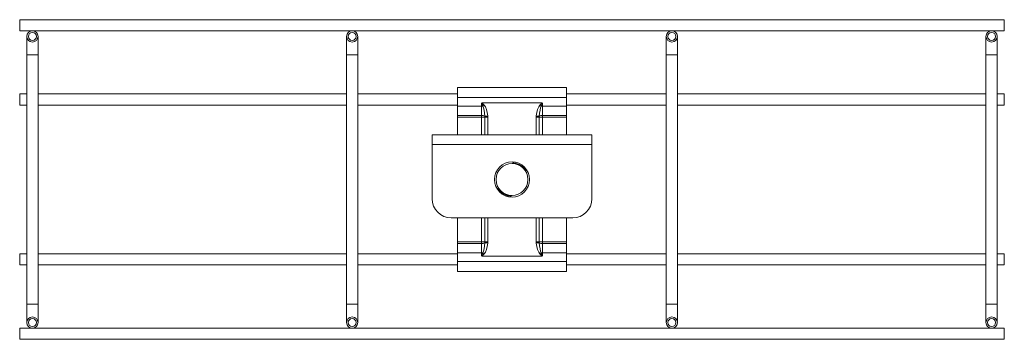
# Model space of a CAD drawing. Header units: millimetres. Extents: x 23 to 823, y -1198 to -144.
# Tile 3 of 5: x 515 to 823, y -1054 to -954. Entities that reach past the tile are written whole.
import ezdxf

# ---------------------------------------------------------------- set-up
doc = ezdxf.new("R2010")
doc.units = ezdxf.units.MM

msp = doc.modelspace()

# ---------------------------------------------------------------- linework, layer by layer
at = {"color": 7, "linetype": 'Continuous', "lineweight": 15}
for p, q in [((822.95, -954.28), (514.95, -954.28)), ((514.95, -954.28), (514.95, -957.78)), ((822.95, -954.28), (822.95, -957.78)), ((514.95, -957.78), (822.95, -957.78)), ((517.2, -959.53), (517.2, -965.28)), ((520.7, -965.28), (520.7, -959.53)), ((617.2, -959.53), (617.2, -965.28)), ((620.7, -965.28), (620.7, -959.53)), ((717.2, -959.53), (717.2, -965.28)), ((720.7, -965.28), (720.7, -959.53)), ((817.2, -959.53), (817.2, -965.28)), ((820.7, -965.28), (820.7, -959.53)), ((517.2, -965.28), (517.2, -1043.28)), ((520.7, -1043.28), (520.7, -965.28)), ((617.2, -965.28), (617.2, -1043.28)), ((620.7, -1043.28), (620.7, -965.28)), ((717.2, -965.28), (717.2, -1043.28)), ((720.7, -1043.28), (720.7, -965.28)), ((817.2, -965.28), (817.2, -1043.28)), ((820.7, -1043.28), (820.7, -965.28)), ((651.95, -978.58), (651.95, -975.46)), ((651.95, -975.46), (685.95, -975.46)), ((685.95, -978.58), (685.95, -975.46)), ((517.2, -977.53), (514.95, -977.53)), ((514.95, -977.53), (514.95, -981.03)), ((617.2, -977.53), (520.7, -977.53)), ((651.95, -977.53), (620.7, -977.53)), ((651.95, -981.34), (651.95, -978.58)), ((651.95, -978.58), (685.95, -978.58)), ((717.2, -977.53), (685.95, -977.53)), ((685.95, -981.34), (685.95, -978.58)), ((817.2, -977.53), (720.7, -977.53)), ((822.95, -977.53), (820.7, -977.53)), ((822.95, -977.53), (822.95, -981.03)), ((514.95, -981.03), (517.2, -981.03)), ((520.7, -981.03), (617.2, -981.03)), ((620.7, -981.03), (651.95, -981.03)), ((651.95, -981.34), (659.45, -981.34)), ((651.95, -984.25), (651.95, -981.34)), ((659.45, -981.34), (659.45, -980.36)), ((659.45, -984.25), (659.45, -981.34)), ((678.38, -980.34), (659.52, -980.34)), ((677.68, -981.02), (678.38, -980.34)), ((678.45, -980.36), (678.45, -981.34)), ((678.45, -981.34), (685.95, -981.34)), ((678.45, -981.34), (678.45, -984.25)), ((685.95, -981.03), (717.2, -981.03)), ((685.95, -984.25), (685.95, -981.34)), ((720.7, -981.03), (817.2, -981.03)), ((820.7, -981.03), (822.95, -981.03)), ((651.95, -984.25), (659.45, -984.25)), ((651.95, -984.81), (651.95, -984.25)), ((651.95, -984.81), (659.45, -984.81)), ((651.95, -990.28), (651.95, -984.81)), ((659.45, -984.81), (659.45, -984.25)), ((659.45, -984.81), (660.42, -984.81)), ((660.42, -984.81), (660.41, -984.51)), ((660.42, -984.81), (661.38, -984.81)), ((661.36, -984.41), (661.38, -984.81)), ((676.51, -984.81), (676.53, -984.41)), ((677.48, -984.81), (676.51, -984.81)), ((677.49, -984.51), (677.48, -984.81)), ((678.45, -984.81), (677.48, -984.81)), ((678.45, -984.25), (685.95, -984.25)), ((678.45, -984.25), (678.45, -984.81)), ((678.45, -984.81), (685.95, -984.81)), ((685.95, -984.81), (685.95, -984.25)), ((685.95, -990.28), (685.95, -984.81)), ((643.95, -990.28), (693.95, -990.28)), ((643.95, -993.28), (643.95, -990.28)), ((693.95, -990.28), (693.95, -993.28)), ((643.95, -993.28), (643.95, -1010.28)), ((693.95, -993.28), (643.95, -993.28)), ((693.95, -993.28), (693.95, -1010.28)), ((669.11, -999.28), (669.18, -999.17)), ((673.24, -1001.72), (673.31, -1001.6)), ((673.24, -1001.72), (673.31, -1001.6)), ((664.59, -1006.96), (664.66, -1006.85)), ((668.72, -1009.39), (668.79, -1009.28)), ((668.72, -1009.39), (668.79, -1009.28)), ((668.72, -1009.39), (668.72, -1009.39)), ((687.95, -1016.28), (649.95, -1016.28)), ((651.95, -1023.75), (651.95, -1016.28)), ((685.95, -1023.75), (685.95, -1016.28)), ((651.95, -1024.31), (651.95, -1023.75)), ((651.95, -1023.75), (659.45, -1023.75)), ((651.95, -1027.22), (651.95, -1024.31)), ((651.95, -1024.31), (659.45, -1024.31)), ((659.45, -1024.31), (659.45, -1023.75)), ((659.45, -1023.75), (660.42, -1023.75)), ((659.45, -1027.22), (659.45, -1024.31)), ((660.41, -1024.05), (660.42, -1023.75)), ((660.42, -1023.75), (661.38, -1023.75)), ((661.38, -1023.75), (661.36, -1024.15)), ((676.53, -1024.15), (676.51, -1023.75)), ((677.48, -1023.75), (676.51, -1023.75)), ((677.48, -1023.75), (677.49, -1024.05)), ((678.45, -1023.75), (677.48, -1023.75)), ((678.45, -1023.75), (678.45, -1024.31)), ((678.45, -1023.75), (685.95, -1023.75)), ((678.45, -1024.31), (678.45, -1027.22)), ((678.45, -1024.31), (685.95, -1024.31)), ((685.95, -1024.31), (685.95, -1023.75)), ((685.95, -1027.22), (685.95, -1024.31)), ((517.2, -1027.53), (514.95, -1027.53)), ((514.95, -1027.53), (514.95, -1031.03)), ((617.2, -1027.53), (520.7, -1027.53)), ((651.95, -1027.53), (620.7, -1027.53)), ((651.95, -1029.98), (651.95, -1027.22)), ((651.95, -1027.22), (659.45, -1027.22)), ((659.45, -1028.2), (659.45, -1027.22)), ((660.22, -1027.54), (659.52, -1028.22)), ((659.52, -1028.22), (678.38, -1028.22)), ((678.45, -1027.22), (678.45, -1028.2)), ((678.45, -1027.22), (685.95, -1027.22)), ((685.95, -1029.98), (685.95, -1027.22)), ((717.2, -1027.53), (685.95, -1027.53)), ((817.2, -1027.53), (720.7, -1027.53)), ((822.95, -1027.53), (820.7, -1027.53)), ((822.95, -1027.53), (822.95, -1031.03)), ((514.95, -1031.03), (517.2, -1031.03)), ((520.7, -1031.03), (617.2, -1031.03)), ((620.7, -1031.03), (651.95, -1031.03)), ((651.95, -1029.98), (685.95, -1029.98)), ((651.95, -1033.1), (651.95, -1029.98)), ((685.95, -1033.1), (685.95, -1029.98)), ((685.95, -1031.03), (717.2, -1031.03)), ((720.7, -1031.03), (817.2, -1031.03)), ((820.7, -1031.03), (822.95, -1031.03)), ((651.95, -1033.1), (685.95, -1033.1)), ((517.2, -1043.28), (517.2, -1049.03)), ((520.7, -1049.03), (520.7, -1043.28)), ((617.2, -1043.28), (617.2, -1049.03)), ((620.7, -1049.03), (620.7, -1043.28)), ((717.2, -1043.28), (717.2, -1049.03)), ((720.7, -1049.03), (720.7, -1043.28)), ((817.2, -1043.28), (817.2, -1049.03)), ((820.7, -1049.03), (820.7, -1043.28)), ((822.95, -1050.78), (514.95, -1050.78)), ((514.95, -1050.78), (514.95, -1054.28)), ((822.95, -1050.78), (822.95, -1054.28)), ((514.95, -1054.28), (822.95, -1054.28))]:
    msp.add_line(p, q, dxfattribs=at)
at = {"color": 8, "linetype": 'Continuous', "lineweight": 15}
for p, q in [((517.2, -965.28), (520.7, -965.28)), ((617.2, -965.28), (620.7, -965.28)), ((717.2, -965.28), (720.7, -965.28)), ((817.2, -965.28), (820.7, -965.28)), ((659.45, -990.28), (659.45, -984.81)), ((660.42, -990.28), (660.42, -984.81)), ((661.38, -984.81), (661.38, -990.28)), ((676.51, -990.28), (676.51, -984.81)), ((677.48, -984.81), (677.48, -990.28)), ((678.45, -984.81), (678.45, -990.28)), ((659.45, -1023.75), (659.45, -1016.28)), ((660.42, -1023.75), (660.42, -1016.28)), ((661.38, -1016.28), (661.38, -1023.75)), ((676.51, -1023.75), (676.51, -1016.28)), ((677.48, -1016.28), (677.48, -1023.75)), ((678.45, -1016.28), (678.45, -1023.75)), ((517.2, -1043.28), (520.7, -1043.28)), ((617.2, -1043.28), (620.7, -1043.28)), ((717.2, -1043.28), (720.7, -1043.28)), ((817.2, -1043.28), (820.7, -1043.28))]:
    msp.add_line(p, q, dxfattribs=at)
at = {"color": 7, "linetype": 'Continuous', "lineweight": 15, "flags": 128}
for points in [[(659.83, -981.37), (659.88, -981.33), (659.92, -981.29), (659.97, -981.25), (660.02, -981.2), (660.07, -981.16), (660.12, -981.11), (660.17, -981.07), (660.22, -981.02)], [(678.06, -981.37), (678.02, -981.33), (677.97, -981.29), (677.93, -981.25), (677.88, -981.2), (677.83, -981.16), (677.78, -981.11), (677.73, -981.07), (677.68, -981.02)], [(660.41, -984.51), (660.46, -984.51), (660.54, -984.5), (660.64, -984.49), (660.76, -984.47), (660.9, -984.46), (661.05, -984.44), (661.2, -984.42), (661.36, -984.41)], [(677.49, -984.51), (677.44, -984.51), (677.36, -984.5), (677.25, -984.49), (677.13, -984.47), (677, -984.46), (676.85, -984.44), (676.69, -984.42), (676.53, -984.41)], [(660.41, -1024.05), (660.46, -1024.05), (660.54, -1024.06), (660.64, -1024.07), (660.76, -1024.09), (660.9, -1024.1), (661.05, -1024.12), (661.2, -1024.14), (661.36, -1024.15)], [(677.49, -1024.05), (677.44, -1024.05), (677.36, -1024.06), (677.25, -1024.07), (677.13, -1024.09), (677, -1024.1), (676.85, -1024.12), (676.69, -1024.14), (676.53, -1024.15)], [(659.83, -1027.19), (659.88, -1027.23), (659.92, -1027.27), (659.97, -1027.31), (660.02, -1027.36), (660.07, -1027.4), (660.12, -1027.45), (660.17, -1027.49), (660.22, -1027.54)], [(678.06, -1027.19), (678.02, -1027.23), (677.97, -1027.27), (677.93, -1027.31), (677.88, -1027.36), (677.83, -1027.4), (677.78, -1027.45), (677.73, -1027.49), (677.68, -1027.54)]]:
    msp.add_lwpolyline(points, dxfattribs=at)
at = {"color": 7, "linetype": 'Continuous', "lineweight": 15}
for centre, radius in [((518.95, -959.53), 1.75), ((618.95, -959.53), 1.75), ((718.95, -959.53), 1.75), ((818.95, -959.53), 1.75), ((518.95, -959.53), 1.25), ((618.95, -959.53), 1.25), ((718.95, -959.53), 1.25), ((818.95, -959.53), 1.25), ((668.95, -1004.28), 5.5), ((668.95, -1004.28), 5), ((518.95, -1049.03), 1.75), ((518.95, -1049.03), 1.25), ((618.95, -1049.03), 1.75), ((618.95, -1049.03), 1.25), ((718.95, -1049.03), 1.75), ((718.95, -1049.03), 1.25), ((818.95, -1049.03), 1.75), ((818.95, -1049.03), 1.25)]:
    msp.add_circle(centre, radius, dxfattribs=at)
for centre, radius, start, end in [((659.45, -983.85), 2.51, 81.2941, 90.1162), ((678.44, -983.85), 2.51, 89.8842, 98.7054), ((659.58, -985.62), 1.38, 53.3307, 95.5837), ((678.31, -985.62), 1.38, 84.4163, 126.6693), ((649.95, -1010.28), 6, 180, 270), ((687.95, -1010.28), 6, 270, 0), ((659.58, -1022.94), 1.38, 264.4122, 306.675), ((678.31, -1022.94), 1.38, 233.325, 275.5878), ((659.45, -1024.71), 2.51, 269.876, 278.7137), ((678.44, -1024.71), 2.51, 261.2867, 270.1236)]:
    msp.add_arc(centre, radius, start, end, dxfattribs=at)
for centre, major_axis, ratio, start_param, end_param in [((659.45, -985.95), (0, 4.96), 0.201437, 5.00585, 5.887629), ((659.45, -985.95), (0, 5.34), 0.374607, 5.00585, 5.887629), ((678.45, -985.95), (0, -5.34), 0.374607, 3.537149, 4.418928), ((678.45, -985.95), (0, 4.96), 0.201437, 0.395557, 1.277335), ((659.45, -1022.61), (0, 4.96), 0.201437, 3.537149, 4.418928), ((659.45, -1022.61), (0, 5.34), 0.374607, 3.537149, 4.418928), ((678.45, -1022.61), (0, -5.34), 0.374607, 5.00585, 5.887629), ((678.45, -1022.61), (0, 4.96), 0.201437, 1.864258, 2.746036)]:
    msp.add_ellipse(centre, major_axis=major_axis, ratio=ratio, start_param=start_param, end_param=end_param, dxfattribs=at)
for points, knots in [([(659.45, -980.36), (659.45, -980.36), (659.45, -980.36), (659.47, -980.35), (659.49, -980.34), (659.51, -980.34), (659.52, -980.34)], [0, 0, 0, 0, 0.100417, 0.258771, 0.597897, 1, 1, 1, 1]), ([(659.83, -981.37), (659.75, -981.11), (659.65, -980.81), (659.53, -980.49), (659.49, -980.41), (659.47, -980.38), (659.46, -980.37), (659.45, -980.36), (659.45, -980.36), (659.45, -980.36)], [0, 0, 0, 0, 0.761639, 0.877725, 0.949706, 0.984114, 0.991538, 0.997387, 1, 1, 1, 1]), ([(659.52, -980.34), (659.52, -980.34), (659.54, -980.35), (659.8, -980.56), (660.02, -980.8), (660.22, -981.02)], [0, 0, 0, 0, 0.005852, 0.088568, 1, 1, 1, 1]), ([(678.45, -980.36), (678.45, -980.36), (678.44, -980.37), (678.43, -980.37), (678.4, -980.41), (678.34, -980.57), (678.23, -980.9), (678.12, -981.19), (678.06, -981.37)], [0, 0, 0, 0, 0.00591, 0.013791, 0.034189, 0.124186, 0.481074, 1, 1, 1, 1]), ([(678.38, -980.34), (678.39, -980.34), (678.41, -980.34), (678.43, -980.35), (678.44, -980.36), (678.45, -980.36), (678.45, -980.36)], [0, 0, 0, 0, 0.455836, 0.774765, 0.899687, 1, 1, 1, 1]), ([(669.32, -999.09), (669.31, -999.09), (669.31, -999.09), (669.29, -999.09), (669.25, -999.1), (669.21, -999.13), (669.19, -999.15), (669.18, -999.17)], [0, 0, 0, 0, 0.043624, 0.089618, 0.393285, 0.696673, 1, 1, 1, 1]), ([(673.31, -1001.6), (673.28, -1001.56), (673.24, -1001.5), (672.9, -1001.06), (672.43, -1000.58), (671.82, -1000.1), (671.14, -999.71), (670.45, -999.43), (669.84, -999.26), (669.38, -999.19), (669.23, -999.17), (669.19, -999.17), (669.18, -999.17)], [0, 0, 0, 0, 0.1436498, 0.2483677, 0.3530991, 0.4563332, 0.5547139, 0.6527317, 0.7508792, 0.8558763, 0.9535969, 1, 1, 1, 1]), ([(669.32, -999.09), (669.33, -999.09), (669.37, -999.1), (669.51, -999.11), (669.97, -999.17), (670.56, -999.32), (671.23, -999.59), (671.89, -999.97), (672.47, -1000.44), (672.91, -1000.9), (673.24, -1001.34), (673.28, -1001.4), (673.31, -1001.44)], [0, 0, 0, 0, 0.046904, 0.143913, 0.247597, 0.345737, 0.444363, 0.543845, 0.647815, 0.752457, 0.856204, 1, 1, 1, 1]), ([(673.31, -1001.6), (673.31, -1001.59), (673.33, -1001.56), (673.33, -1001.52), (673.33, -1001.48), (673.31, -1001.46), (673.31, -1001.44)], [0, 0, 0, 0, 0.249565, 0.499302, 0.70855, 1, 1, 1, 1]), ([(664.59, -1006.96), (664.58, -1006.98), (664.57, -1007.01), (664.57, -1007.06), (664.58, -1007.09), (664.59, -1007.11), (664.59, -1007.12), (664.59, -1007.12)], [0, 0, 0, 0, 0.303427, 0.606732, 0.910501, 0.956462, 1, 1, 1, 1]), ([(664.59, -1006.96), (664.6, -1006.97), (664.61, -1006.99), (664.64, -1007.03), (664.67, -1007.08), (664.73, -1007.16), (664.78, -1007.23), (664.85, -1007.31), (664.93, -1007.41), (665.02, -1007.51), (665.15, -1007.66), (665.3, -1007.8), (665.46, -1007.95), (665.63, -1008.1), (665.82, -1008.26), (666.02, -1008.4), (666.23, -1008.54), (666.46, -1008.68), (666.68, -1008.8), (666.92, -1008.91), (667.16, -1009.01), (667.39, -1009.1), (667.56, -1009.16), (667.72, -1009.2), (667.88, -1009.25), (668.02, -1009.28), (668.16, -1009.31), (668.28, -1009.33), (668.39, -1009.35), (668.49, -1009.37), (668.59, -1009.38), (668.65, -1009.39), (668.69, -1009.39), (668.71, -1009.39), (668.72, -1009.39)], [0, 0, 0, 0, 0.046212, 0.070381, 0.1191, 0.143813, 0.169539, 0.195486, 0.222094, 0.248902, 0.273058, 0.322068, 0.346992, 0.371074, 0.420045, 0.444991, 0.469161, 0.518315, 0.543357, 0.568689, 0.62028, 0.646614, 0.672321, 0.698216, 0.724709, 0.751399, 0.777131, 0.803031, 0.829489, 0.856152, 0.891097, 0.926624, 0.963252, 1, 1, 1, 1]), ([(668.58, -1009.47), (668.57, -1009.47), (668.56, -1009.47), (668.52, -1009.46), (668.45, -1009.46), (668.36, -1009.45), (668.23, -1009.43), (668.07, -1009.41), (667.9, -1009.37), (667.76, -1009.34), (667.61, -1009.31), (667.45, -1009.26), (667.29, -1009.21), (667.12, -1009.15), (666.95, -1009.08), (666.77, -1009.01), (666.6, -1008.92), (666.38, -1008.81), (666.17, -1008.68), (665.96, -1008.54), (665.77, -1008.4), (665.59, -1008.25), (665.42, -1008.1), (665.26, -1007.95), (665.13, -1007.81), (665, -1007.67), (664.92, -1007.57), (664.85, -1007.48), (664.78, -1007.39), (664.73, -1007.32), (664.67, -1007.24), (664.64, -1007.19), (664.61, -1007.15), (664.6, -1007.13), (664.59, -1007.12)], [0, 0, 0, 0, 0.035517, 0.071077, 0.107234, 0.144044, 0.169499, 0.22135, 0.247783, 0.273487, 0.299366, 0.325814, 0.352463, 0.377979, 0.403688, 0.429988, 0.45649, 0.480937, 0.530635, 0.55594, 0.580183, 0.62945, 0.654535, 0.678682, 0.727698, 0.752604, 0.778047, 0.80367, 0.829903, 0.856383, 0.880208, 0.928715, 0.953292, 1, 1, 1, 1]), ([(668.58, -1009.47), (668.6, -1009.47), (668.62, -1009.47), (668.66, -1009.45), (668.7, -1009.43), (668.71, -1009.41), (668.72, -1009.39), (668.72, -1009.39), (668.72, -1009.39), (668.72, -1009.39), (668.72, -1009.39)], [0, 0, 0, 0, 0.291562, 0.500612, 0.750958, 0.992442, 0.998096, 0.999545, 0.999799, 1, 1, 1, 1]), ([(659.45, -1028.2), (659.45, -1028.2), (659.46, -1028.2), (659.47, -1028.19), (659.49, -1028.15), (659.56, -1027.99), (659.67, -1027.66), (659.77, -1027.37), (659.83, -1027.19)], [0, 0, 0, 0, 0.00591, 0.013791, 0.034179, 0.124188, 0.481062, 1, 1, 1, 1]), ([(659.52, -1028.22), (659.51, -1028.22), (659.49, -1028.22), (659.46, -1028.21), (659.45, -1028.2), (659.45, -1028.2), (659.45, -1028.2)], [0, 0, 0, 0, 0.455896, 0.774766, 0.899549, 1, 1, 1, 1]), ([(678.38, -1028.22), (678.38, -1028.22), (678.35, -1028.21), (678.09, -1028), (677.88, -1027.76), (677.68, -1027.54)], [0, 0, 0, 0, 0.005852, 0.088576, 1, 1, 1, 1]), ([(678.06, -1027.19), (678.15, -1027.45), (678.25, -1027.75), (678.37, -1028.07), (678.4, -1028.15), (678.42, -1028.18), (678.44, -1028.19), (678.44, -1028.2), (678.45, -1028.2), (678.45, -1028.2)], [0, 0, 0, 0, 0.76164, 0.877731, 0.949706, 0.984114, 0.99153, 0.997388, 1, 1, 1, 1]), ([(678.45, -1028.2), (678.45, -1028.2), (678.44, -1028.2), (678.43, -1028.21), (678.41, -1028.22), (678.39, -1028.22), (678.38, -1028.22)], [0, 0, 0, 0, 0.100284, 0.258786, 0.597905, 1, 1, 1, 1])]:
    msp.add_open_spline(points, degree=3, knots=knots, dxfattribs=at)

doc.saveas('drawing.dxf')
